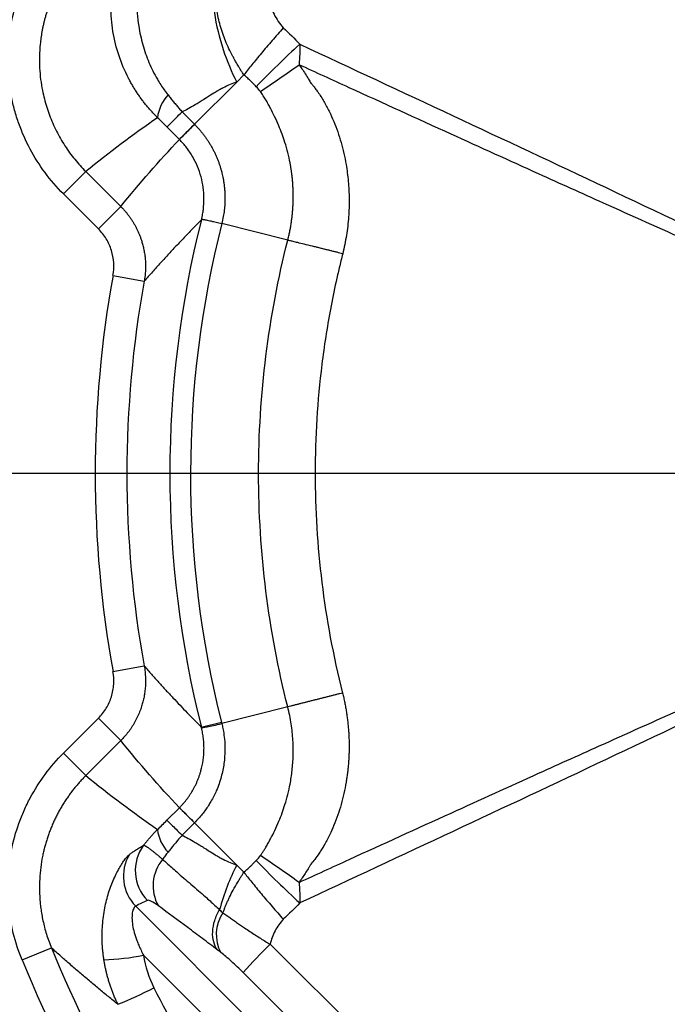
# Model space of a CAD drawing. Header units: millimetres. Extents: x 0 to 594, y 0 to 420.
# Tile 28 of 44: x 362 to 382, y 251 to 282. Entities that reach past the tile are written whole.
import ezdxf

# ---------------------------------------------------------------- set-up
doc = ezdxf.new("R2010")
doc.units = ezdxf.units.MM
doc.linetypes.add('CENTERX2', pattern=[20.32, 12.7, -2.54, 2.54, -2.54])
doc.layers.add('SLD-0', color=7, linetype='Continuous')
doc.styles.add('SLDTEXTSTYLE0', font='TXT', dxfattribs={"width": 0.75})
doc.dimstyles.new('SLDDIMSTYLE4', dxfattribs={"dimtxt": 3.5, "dimasz": 3.2, "dimexe": 0, "dimexo": 0.0625, "dimgap": 0.875, "dimtad": 1, "dimdec": 1, "dimlfac": 3, "dimrnd": 1e-09, "dimzin": 12, "dimdsep": 46, "dimtxsty": 'SLDTEXTSTYLE0', "dimsah": 1, "dimcen": 0.09, "dimadec": 0, "dimazin": 3, "dimtfac": 1, "dimtdec": 1, "dimtofl": 0, "dimtmove": 0, "dimatfit": 3, "dimfxl": 1, "dimfrac": 2, "dimtolj": 1, "dimtzin": 12, "dimarcsym": 0})

# ---------------------------------------------------------------- blocks, each defined once
blk = doc.blocks.new('_D_6')
at = {"layer": 'SLD-0', "color": 7, "transparency": 16777216}
for p, q in [((398.255, 319.301), (333.173, 319.301)), ((334.173, 215.744), (334.173, 319.301)), ((322.35, 273.341), (322.35, 274.407)), ((322.35, 274.407), (327.906, 274.407)), ((327.906, 274.407), (327.906, 273.341)), ((322.35, 261.704), (322.35, 260.637)), ((327.906, 260.637), (327.906, 261.704)), ((322.35, 260.637), (327.906, 260.637)), ((398.255, 215.744), (333.173, 215.744))]:
    blk.add_line(p, q, dxfattribs=at)
for points in [[(334.173, 319.301), (333.623, 316.101), (334.723, 316.101)], [(334.173, 215.744), (334.723, 218.944), (333.623, 218.944)]]:
    blk.add_solid(points, dxfattribs=at)
at = {"layer": 'SLD-0', "color": 7, "transparency": 16777216, "char_height": 3.5, "attachment_point": 1, "rotation": 90, "style": 'SLDTEXTSTYLE0'}
for s, insert in [('310.7', (329.662, 264.343)), ('12.23', (323.394, 261.704)), ('%%c', (329.662, 259.064))]:
    blk.add_mtext(s, dxfattribs=dict(at, insert=insert))
blk = doc.blocks.new('SW_CENTERMARKSYMBOL_1')
at = {"layer": 'SLD-0', "color": 0}
blk.add_line((-1.667, 0), (-55.777, 0), dxfattribs=at)

msp = doc.modelspace()

# ---------------------------------------------------------------- linework, layer by layer
at = {"color": 7, "linetype": 'Continuous', "lineweight": 25}
for p, q in [((368.864, 280.102), (368.637, 279.876)), ((368.637, 279.876), (367.305, 278.544)), ((366.914, 278.935), (367.305, 278.544)), ((366.829, 278.068), (366.438, 278.459)), ((363.172, 276.348), (363.877, 277.053)), ((363.877, 277.053), (364.981, 275.95)), ((364.276, 275.245), (363.172, 276.348)), ((364.276, 275.245), (364.981, 275.95)), ((370.247, 274.885), (368.167, 275.413)), ((364.736, 273.769), (365.72, 273.591)), ((364.736, 261.276), (365.72, 261.454)), ((370.247, 260.159), (368.166, 259.631)), ((363.172, 258.696), (364.276, 259.8)), ((364.276, 259.8), (364.981, 259.095)), ((367.521, 259.524), (368.153, 259.683)), ((364.981, 259.095), (363.877, 257.991)), ((363.172, 258.696), (363.877, 257.991)), ((366.438, 256.586), (366.829, 256.977)), ((367.305, 256.501), (366.914, 256.11)), ((368.637, 255.169), (367.305, 256.501)), ((368.864, 254.942), (368.637, 255.169)), ((365.452, 253.872), (371.035, 248.29)), ((361.869, 252.178), (362.793, 252.557)), ((371.562, 246.461), (365.7, 252.322)), ((372.866, 247.766), (368.839, 251.779))]:
    msp.add_line(p, q, dxfattribs=at)
for centre, radius, start, end in [((399.255, 267.522), 50.333, 91.9896, 174.0027), ((399.255, 267.522), 50.1, 91.9896, 174.0946), ((399.255, 267.522), 50, 88.0867, 174.1343), ((399.255, 267.522), 49.4, 88.3836, 174.3759), ((399.255, 267.522), 44.835, 90.8777, 176.493), ((399.255, 267.522), 44.811, 95.0746, 174.9254), ((390.961, 258.881), 30.098, 132.5048, 136.154), ((336.913, 327.448), 57.847, 304.14881, 305.61928), ((367.365, 278.622), 1.232, 136.5497, 173.8956), ((232.698, 413.135), 190.355, 314.8006, 315.00332), ((399.255, 267.522), 32.726, 165.8462, 194.1462), ((399.255, 267.522), 32.074, 165.7575, 194.1462), ((399.255, 267.522), 35.079, 169.7423, 190.2577), ((399.255, 267.522), 34.08, 169.7423, 190.2577), ((399.255, 267.522), 50.333, 177.925, 264.0027), ((399.255, 267.522), 50.1, 178.0379, 264.0946), ((399.255, 267.522), 50, 178.0867, 225), ((399.255, 267.522), 49.4, 178.3836, 225), ((399.255, 267.522), 44.835, 180.8777, 225), ((399.255, 267.522), 44.811, 185.0746, 225), ((367.365, 256.422), 1.232, 186.1044, 223.4503), ((366.778, 254.996), 1.34, 143.3943, 224.6756), ((366.403, 254.816), 1.339, 149.0281, 224.781), ((336.918, 207.603), 57.839, 54.382, 55.85266), ((367.281, 254.516), 1.283, 139.7378, 209.7276), ((390.963, 276.16), 30.097, 223.8382, 227.4876), ((369.177, 252.981), 1.186, 145.2848, 208.8068), ((399.255, 267.522), 44.333, 198.8479, 225), ((399.255, 267.522), 43.78, 199.7563, 250.2436), ((399.255, 267.522), 43.28, 199.7563, 250.2436), ((383.193, 238.925), 19.268, 134.4809, 138.1538), ((399.255, 267.522), 39.413, 202.315, 219.1385), ((364.102, 260.684), 8.513, 272.3494, 280.82), ((399.255, 267.522), 40.412, 202.315, 220.7382), ((359.43, 264.207), 14.5, 292.1276, 297.0486)]:
    msp.add_arc(centre, radius, start, end, dxfattribs=at)
for points, knots in [([(366.14, 278.753), (366.111, 278.782), (366.053, 278.841), (365.968, 278.932), (365.884, 279.026), (365.802, 279.123), (365.722, 279.222), (365.644, 279.325), (365.567, 279.431), (365.493, 279.54), (365.422, 279.652), (365.352, 279.766), (365.286, 279.883), (365.124, 280.186), (364.904, 280.708), (364.715, 281.471), (364.65, 282.257), (364.695, 282.866), (364.771, 283.292), (364.832, 283.551), (364.906, 283.803), (364.991, 284.047), (365.087, 284.284), (365.16, 284.436), (365.197, 284.512)], [0, 0, 0, 0, 0.019802, 0.039803, 0.06, 0.080391, 0.100971, 0.121738, 0.142686, 0.163813, 0.185111, 0.206577, 0.228205, 0.249989, 0.371626, 0.499721, 0.626965, 0.749349, 0.792462, 0.835099, 0.877213, 0.918759, 0.9597, 1, 1, 1, 1]), ([(367.938, 284.343), (367.878, 283.994), (367.844, 283.62), (367.84, 282.849), (367.87, 282.452), (367.993, 281.666), (368.087, 281.277), (368.326, 280.541), (368.473, 280.193), (368.637, 279.876)], [0, 0, 0, 0, 0.25, 0.25, 0.5, 0.5, 0.75, 0.75, 1, 1, 1, 1]), ([(368.67, 280.413), (368.65, 280.446), (368.611, 280.512), (368.556, 280.609), (368.507, 280.701), (368.462, 280.787), (368.394, 280.923), (368.309, 281.108), (368.213, 281.351), (368.133, 281.594), (368.045, 281.929), (367.976, 282.356), (367.958, 282.876), (367.996, 283.312), (368.061, 283.676), (368.123, 283.936), (368.193, 284.177), (368.241, 284.315), (368.267, 284.387)], [0, 0, 0, 0, 0.02856, 0.055453, 0.080621, 0.104009, 0.125568, 0.190724, 0.250736, 0.313843, 0.37561, 0.500727, 0.625046, 0.750185, 0.816833, 0.89279, 0.944271, 1, 1, 1, 1]), ([(365.736, 284.003), (365.723, 283.966), (365.696, 283.891), (365.661, 283.777), (365.628, 283.662), (365.599, 283.546), (365.571, 283.419), (365.544, 283.282), (365.521, 283.132), (365.503, 282.983), (365.482, 282.754), (365.473, 282.442), (365.491, 282.044), (365.549, 281.578), (365.665, 281.056), (365.827, 280.585), (365.991, 280.225), (366.117, 279.991), (366.239, 279.791), (366.35, 279.626), (366.431, 279.522), (366.471, 279.47)], [0, 0, 0, 0, 0.024753, 0.049653, 0.074691, 0.099856, 0.125141, 0.156204, 0.187662, 0.220192, 0.250421, 0.332312, 0.415634, 0.500338, 0.627012, 0.750257, 0.81219, 0.875101, 0.917221, 0.958865, 1, 1, 1, 1]), ([(369.876, 283.511), (369.793, 283.358), (369.73, 283.198), (369.675, 282.943), (369.664, 282.856), (369.656, 282.684), (369.659, 282.598), (369.679, 282.427), (369.697, 282.341), (369.746, 282.175), (369.777, 282.094), (369.852, 281.939), (369.896, 281.863), (369.995, 281.72), (370.049, 281.652), (370.106, 281.586)], [0, 0, 0, 0, 0.25, 0.25, 0.375, 0.375, 0.5, 0.5, 0.625, 0.625, 0.75, 0.75, 0.875, 0.875, 1, 1, 1, 1]), ([(363.172, 276.348), (362.963, 276.558), (362.77, 276.781), (362.418, 277.257), (362.261, 277.506), (361.986, 278.021), (361.868, 278.288), (361.719, 278.703), (361.674, 278.844), (361.596, 279.129), (361.562, 279.272), (361.476, 279.703), (361.441, 279.992), (361.419, 280.431), (361.417, 280.577), (361.424, 280.872), (361.433, 281.02), (361.475, 281.459), (361.525, 281.747), (361.666, 282.314), (361.756, 282.593), (361.869, 282.867)], [0, 0, 0, 0, 0.125, 0.125, 0.25, 0.25, 0.375, 0.375, 0.4375, 0.4375, 0.5, 0.5, 0.625, 0.625, 0.6875, 0.6875, 0.75, 0.75, 0.875, 0.875, 1, 1, 1, 1]), ([(362.793, 282.487), (362.778, 282.448), (362.746, 282.37), (362.703, 282.253), (362.664, 282.137), (362.628, 282.022), (362.595, 281.909), (362.566, 281.797), (362.54, 281.687), (362.517, 281.579), (362.496, 281.472), (362.479, 281.369), (362.464, 281.267), (362.451, 281.168), (362.43, 280.976), (362.413, 280.692), (362.419, 280.32), (362.451, 279.96), (362.504, 279.636), (362.57, 279.345), (362.644, 279.084), (362.733, 278.827), (362.835, 278.575), (362.95, 278.331), (363.078, 278.094), (363.217, 277.865), (363.368, 277.646), (363.528, 277.438), (363.697, 277.239), (363.817, 277.115), (363.877, 277.053)], [0, 0, 0, 0, 0.021591, 0.042833, 0.063711, 0.084208, 0.104312, 0.12401, 0.143288, 0.162135, 0.18054, 0.198492, 0.215983, 0.233003, 0.249544, 0.314537, 0.377953, 0.439581, 0.499241, 0.545463, 0.591742, 0.638011, 0.684204, 0.730253, 0.776092, 0.821658, 0.866889, 0.911726, 0.956114, 1, 1, 1, 1]), ([(370.106, 281.586), (369.988, 281.453), (369.869, 281.318), (369.636, 281.048), (369.522, 280.914), (369.306, 280.656), (369.205, 280.532), (369.019, 280.303), (368.936, 280.197), (368.864, 280.103)], [0, 0, 0, 0, 0.25, 0.25, 0.5, 0.5, 0.75, 0.75, 1, 1, 1, 1]), ([(370.625, 281.07), (370.625, 281.034), (370.626, 280.962), (370.625, 280.853), (370.622, 280.745), (370.617, 280.637), (370.611, 280.53), (370.605, 280.459), (370.603, 280.423)], [0, 0, 0, 0, 0.167453, 0.334579, 0.50139, 0.667894, 0.834097, 1, 1, 1, 1]), ([(370.625, 281.07), (372.236, 280.319), (373.847, 279.567), (377.066, 278.06), (378.675, 277.304), (381.889, 275.785), (383.495, 275.022), (385.895, 273.861), (386.694, 273.472), (387.888, 272.88), (388.286, 272.681), (389.079, 272.279), (389.474, 272.075), (389.869, 271.872)], [0, 0, 0, 0, 0.25, 0.25, 0.5, 0.5, 0.75, 0.75, 0.875, 0.875, 0.9375, 0.9375, 1, 1, 1, 1]), ([(368.864, 280.102), (368.849, 280.125), (368.816, 280.176), (368.764, 280.258), (368.713, 280.34), (368.682, 280.392), (368.67, 280.413)], [0, 0, 0, 0, 0.217184, 0.500931, 0.806411, 1, 1, 1, 1]), ([(370.603, 280.423), (370.632, 280.381), (370.698, 280.287), (370.797, 280.136), (370.891, 279.984), (370.951, 279.887), (370.976, 279.846)], [0, 0, 0, 0, 0.223898, 0.500018, 0.792215, 1, 1, 1, 1]), ([(389.855, 271.845), (389.753, 271.886), (389.549, 271.967), (389.14, 272.129), (388.653, 272.327), (388.046, 272.584), (387.289, 272.909), (386.262, 273.357), (384.758, 274.019), (382.702, 274.933), (380.419, 275.957), (377.915, 277.088), (375.244, 278.301), (372.727, 279.45), (371.129, 280.182), (370.603, 280.423)], [0, 0, 0, 0, 0.015632, 0.031264, 0.062521, 0.090565, 0.125019, 0.179811, 0.25001, 0.358972, 0.500001, 0.606166, 0.75, 0.917539, 1, 1, 1, 1]), ([(369.254, 279.731), (369.223, 279.763), (369.17, 279.817), (369.106, 279.88), (369.039, 279.944), (368.962, 280.015), (368.895, 280.075), (368.864, 280.102)], [0, 0, 0, 0, 0.2504837, 0.4173103, 0.5004236, 0.7669646, 1, 1, 1, 1]), ([(368.637, 279.876), (368.503, 279.833), (368.323, 279.756), (368.117, 279.644), (368.064, 279.614), (368.05, 279.606), (368.046, 279.604), (368.044, 279.603), (368.045, 279.603), (368.044, 279.603), (368.043, 279.602), (368.036, 279.598), (368, 279.576), (367.886, 279.507), (367.689, 279.383), (367.543, 279.292), (367.503, 279.267), (367.492, 279.26), (367.486, 279.256), (367.485, 279.255), (367.482, 279.254), (367.47, 279.246), (367.417, 279.213), (367.205, 279.083), (367.033, 278.99), (366.914, 278.935)], [0, 0, 0, 0, 0.25, 0.3125, 0.328125, 0.332031, 0.333984, 0.333984, 0.334961, 0.334961, 0.335937, 0.34375, 0.375, 0.5, 0.625, 0.65625, 0.664062, 0.667969, 0.667969, 0.669922, 0.669922, 0.671875, 0.6875, 0.75, 1, 1, 1, 1]), ([(370.976, 279.846), (370.997, 279.82), (371.045, 279.764), (371.118, 279.67), (371.202, 279.553), (371.293, 279.417), (371.415, 279.215), (371.554, 278.955), (371.747, 278.529), (371.94, 277.97), (372.064, 277.423), (372.126, 277.01), (372.155, 276.742), (372.174, 276.468), (372.182, 276.189), (372.179, 275.906), (372.164, 275.619), (372.137, 275.33), (372.097, 275.04), (372.045, 274.749), (372.001, 274.557), (371.978, 274.46)], [0, 0, 0, 0, 0.017931, 0.03892, 0.063007, 0.094159, 0.125381, 0.187805, 0.250004, 0.37327, 0.499848, 0.546458, 0.594043, 0.642531, 0.691842, 0.741882, 0.792553, 0.843779, 0.895486, 0.947591, 1, 1, 1, 1]), ([(366.471, 279.47), (366.5, 279.432), (366.559, 279.359), (366.647, 279.25), (366.736, 279.143), (366.825, 279.038), (366.885, 278.969), (366.914, 278.935)], [0, 0, 0, 0, 0.20436, 0.406541, 0.606536, 0.804351, 1, 1, 1, 1]), ([(370.247, 274.885), (370.258, 274.931), (370.28, 275.02), (370.309, 275.155), (370.334, 275.288), (370.356, 275.42), (370.374, 275.551), (370.389, 275.679), (370.401, 275.807), (370.41, 275.933), (370.416, 276.057), (370.419, 276.181), (370.42, 276.302), (370.418, 276.422), (370.413, 276.541), (370.406, 276.658), (370.397, 276.774), (370.385, 276.888), (370.371, 277), (370.356, 277.109), (370.339, 277.217), (370.286, 277.507), (370.177, 277.94), (369.999, 278.426), (369.84, 278.782), (369.725, 279.01), (369.631, 279.184), (369.554, 279.317), (369.472, 279.447), (369.414, 279.532), (369.385, 279.574)], [0, 0, 0, 0, 0.028476, 0.056498, 0.084087, 0.111262, 0.138044, 0.164449, 0.190493, 0.21619, 0.241556, 0.266601, 0.291339, 0.315793, 0.339966, 0.363853, 0.387493, 0.410829, 0.43378, 0.456324, 0.478476, 0.500247, 0.636585, 0.750369, 0.815827, 0.874785, 0.905942, 0.937165, 0.96872, 1, 1, 1, 1]), ([(366.438, 278.459), (366.453, 278.473), (366.501, 278.522), (366.664, 278.685), (366.779, 278.799), (366.914, 278.935)], [0, 0, 0, 0, 0.5, 0.5, 1, 1, 1, 1]), ([(366.829, 278.068), (366.844, 278.083), (366.893, 278.132), (367.055, 278.293), (367.167, 278.406), (367.305, 278.544)], [0, 0, 0, 0, 0.5, 0.5, 1, 1, 1, 1]), ([(367.308, 278.542), (367.332, 278.516), (367.382, 278.466), (367.452, 278.388), (367.521, 278.307), (367.586, 278.225), (367.649, 278.14), (367.709, 278.054), (367.766, 277.965), (367.821, 277.875), (367.873, 277.782), (367.922, 277.688), (367.968, 277.591), (368.011, 277.494), (368.05, 277.395), (368.086, 277.295), (368.119, 277.194), (368.145, 277.107), (368.165, 277.029), (368.183, 276.956), (368.202, 276.868), (368.221, 276.765), (368.239, 276.646), (368.254, 276.512), (368.264, 276.363), (368.267, 276.2), (368.262, 276.023), (368.245, 275.831), (368.215, 275.626), (368.182, 275.486), (368.166, 275.414)], [0, 0, 0, 0, 0.031234, 0.062356, 0.093398, 0.124396, 0.155386, 0.186399, 0.217459, 0.248588, 0.279839, 0.31127, 0.342805, 0.374272, 0.405632, 0.436941, 0.468231, 0.49953, 0.517377, 0.539536, 0.566035, 0.596922, 0.632274, 0.672119, 0.716103, 0.764182, 0.816426, 0.872986, 0.934073, 1, 1, 1, 1]), ([(367.521, 275.52), (367.525, 275.535), (367.533, 275.566), (367.547, 275.63), (367.567, 275.728), (367.596, 275.923), (367.613, 276.205), (367.588, 276.55), (367.519, 276.891), (367.408, 277.216), (367.28, 277.475), (367.158, 277.67), (367.058, 277.81), (366.949, 277.943), (366.87, 278.025), (366.831, 278.066)], [0, 0, 0, 0, 0.016339, 0.03591, 0.071663, 0.125146, 0.250029, 0.379012, 0.500364, 0.627559, 0.751136, 0.813825, 0.876281, 0.938379, 1, 1, 1, 1]), ([(364.981, 275.95), (365.003, 275.927), (365.047, 275.882), (365.111, 275.811), (365.173, 275.737), (365.232, 275.661), (365.289, 275.581), (365.344, 275.499), (365.396, 275.414), (365.445, 275.327), (365.491, 275.238), (365.533, 275.146), (365.573, 275.053), (365.609, 274.957), (365.645, 274.849), (365.68, 274.726), (365.712, 274.585), (365.738, 274.435), (365.755, 274.278), (365.763, 274.113), (365.761, 273.943), (365.748, 273.768), (365.729, 273.65), (365.72, 273.591)], [0, 0, 0, 0, 0.036725, 0.073821, 0.111271, 0.149055, 0.187152, 0.225539, 0.264193, 0.303089, 0.342203, 0.381507, 0.420975, 0.460578, 0.500289, 0.553828, 0.610188, 0.669267, 0.730937, 0.795042, 0.8614, 0.929799, 1, 1, 1, 1]), ([(367.521, 275.52), (367.436, 275.435), (367.265, 275.264), (367.01, 275.001), (366.753, 274.732), (366.496, 274.457), (366.237, 274.175), (365.978, 273.886), (365.806, 273.69), (365.72, 273.591)], [0, 0, 0, 0, 0.137024, 0.275992, 0.416904, 0.559761, 0.704563, 0.851309, 1, 1, 1, 1]), ([(367.522, 275.525), (367.523, 275.526), (367.523, 275.529), (367.525, 275.531), (367.526, 275.534), (367.527, 275.537), (367.529, 275.539), (367.531, 275.541), (367.533, 275.542), (367.536, 275.544), (367.54, 275.545), (367.544, 275.545), (367.549, 275.546), (367.556, 275.546), (367.566, 275.545), (367.579, 275.543), (367.603, 275.54), (367.643, 275.532), (367.708, 275.518), (367.795, 275.499), (367.892, 275.477), (368.013, 275.448), (368.107, 275.427), (368.166, 275.414)], [0, 0, 0, 0, 0.003738, 0.009111, 0.016241, 0.025182, 0.035963, 0.048605, 0.063123, 0.07953, 0.097839, 0.118062, 0.140208, 0.164289, 0.200464, 0.241283, 0.28677, 0.385193, 0.500766, 0.618649, 0.750583, 0.841919, 1, 1, 1, 1]), ([(364.736, 273.769), (364.761, 273.902), (364.768, 274.035), (364.752, 274.302), (364.727, 274.436), (364.668, 274.627), (364.644, 274.689), (364.589, 274.811), (364.558, 274.871), (364.454, 275.044), (364.371, 275.149), (364.276, 275.245)], [0, 0, 0, 0, 0.25, 0.25, 0.5, 0.5, 0.625, 0.625, 0.75, 0.75, 1, 1, 1, 1]), ([(370.247, 260.159), (369.637, 262.563), (369.327, 265.042), (369.327, 270.002), (369.637, 272.482), (370.247, 274.885)], [0, 0, 0, 0, 0.5, 0.5, 1, 1, 1, 1]), ([(371.978, 274.46), (371.949, 274.467), (371.89, 274.482), (371.798, 274.505), (371.7, 274.529), (371.598, 274.554), (371.491, 274.581), (371.379, 274.608), (371.264, 274.637), (371.146, 274.666), (370.975, 274.708), (370.775, 274.757), (370.572, 274.806), (370.424, 274.843), (370.321, 274.867), (370.268, 274.88), (370.247, 274.885)], [0, 0, 0, 0, 0.043718, 0.090387, 0.140027, 0.192651, 0.24826, 0.306842, 0.36837, 0.4328, 0.50007, 0.653596, 0.780168, 0.879781, 0.952872, 1, 1, 1, 1]), ([(371.978, 274.46), (371.941, 274.313), (371.905, 274.166), (371.835, 273.872), (371.734, 273.432), (371.527, 272.412), (371.393, 271.545), (371.18, 269.817), (371.11, 268.673), (371.109, 266.385), (371.179, 265.241), (371.462, 262.937), (371.675, 261.777), (371.975, 260.598)], [0, 0, 0, 0, 0.03125, 0.03125, 0.0625, 0.125, 0.25, 0.25, 0.5, 0.5, 0.75, 0.75, 1, 1, 1, 1]), ([(370.603, 254.621), (371.13, 254.863), (372.727, 255.594), (375.244, 256.743), (377.915, 257.956), (380.419, 259.088), (382.702, 260.112), (384.758, 261.025), (386.262, 261.688), (387.289, 262.135), (388.046, 262.461), (388.653, 262.717), (389.14, 262.916), (389.549, 263.078), (389.753, 263.159), (389.855, 263.2)], [0, 0, 0, 0, 0.08246, 0.25, 0.393833, 0.499999, 0.641027, 0.74999, 0.820188, 0.874981, 0.909434, 0.937479, 0.968736, 0.984368, 1, 1, 1, 1]), ([(389.869, 263.172), (389.474, 262.969), (389.079, 262.766), (388.286, 262.363), (387.888, 262.165), (386.694, 261.572), (385.895, 261.183), (383.495, 260.023), (381.889, 259.26), (378.675, 257.741), (377.066, 256.985), (373.847, 255.477), (372.236, 254.725), (370.625, 253.974)], [0, 0, 0, 0, 0.0625, 0.0625, 0.125, 0.125, 0.25, 0.25, 0.5, 0.5, 0.75, 0.75, 1, 1, 1, 1]), ([(365.72, 261.454), (365.725, 261.422), (365.736, 261.358), (365.748, 261.264), (365.756, 261.17), (365.761, 261.077), (365.763, 260.986), (365.761, 260.896), (365.757, 260.808), (365.75, 260.722), (365.74, 260.638), (365.729, 260.556), (365.715, 260.477), (365.698, 260.4), (365.681, 260.325), (365.661, 260.253), (365.629, 260.146), (365.579, 260.004), (365.504, 259.832), (365.418, 259.667), (365.322, 259.509), (365.217, 259.361), (365.104, 259.222), (365.022, 259.137), (364.981, 259.095)], [0, 0, 0, 0, 0.037695, 0.07491, 0.111606, 0.147747, 0.183298, 0.218226, 0.252501, 0.286094, 0.318981, 0.351137, 0.382542, 0.413176, 0.443023, 0.472067, 0.500296, 0.573868, 0.646989, 0.719481, 0.791177, 0.861922, 0.931573, 1, 1, 1, 1]), ([(365.72, 261.454), (365.795, 261.367), (365.946, 261.195), (366.173, 260.941), (366.399, 260.692), (366.625, 260.449), (366.85, 260.21), (367.074, 259.977), (367.297, 259.748), (367.447, 259.599), (367.521, 259.524)], [0, 0, 0, 0, 0.130212, 0.258934, 0.386167, 0.511912, 0.636167, 0.758933, 0.880211, 1, 1, 1, 1]), ([(364.276, 259.8), (364.371, 259.896), (364.453, 260.001), (364.557, 260.172), (364.589, 260.232), (364.644, 260.355), (364.668, 260.417), (364.707, 260.544), (364.723, 260.609), (364.748, 260.741), (364.756, 260.808), (364.768, 261.009), (364.761, 261.143), (364.736, 261.276)], [0, 0, 0, 0, 0.25, 0.25, 0.375, 0.375, 0.5, 0.5, 0.625, 0.625, 0.75, 0.75, 1, 1, 1, 1]), ([(371.975, 260.598), (371.944, 260.59), (371.881, 260.574), (371.786, 260.55), (371.688, 260.526), (371.588, 260.5), (371.485, 260.474), (371.381, 260.448), (371.275, 260.421), (371.168, 260.394), (371.061, 260.367), (370.953, 260.34), (370.846, 260.313), (370.74, 260.286), (370.635, 260.259), (370.533, 260.233), (370.434, 260.207), (370.337, 260.183), (370.277, 260.167), (370.247, 260.159)], [0, 0, 0, 0, 0.046715, 0.095099, 0.145146, 0.196845, 0.250177, 0.305117, 0.361634, 0.419684, 0.479219, 0.54018, 0.602499, 0.666099, 0.730894, 0.796789, 0.86368, 0.931457, 1, 1, 1, 1]), ([(371.975, 260.598), (371.987, 260.548), (372.011, 260.447), (372.043, 260.296), (372.072, 260.145), (372.097, 259.993), (372.119, 259.841), (372.138, 259.689), (372.153, 259.537), (372.165, 259.386), (372.174, 259.235), (372.179, 259.085), (372.181, 258.936), (372.18, 258.787), (372.176, 258.639), (372.168, 258.493), (372.158, 258.348), (372.144, 258.204), (372.128, 258.062), (372.109, 257.922), (372.057, 257.593), (371.944, 257.086), (371.753, 256.532), (371.561, 256.103), (371.427, 255.851), (371.313, 255.662), (371.219, 255.515), (371.108, 255.359), (371.017, 255.249), (370.976, 255.199)], [0, 0, 0, 0, 0.02725, 0.054464, 0.081625, 0.108721, 0.135739, 0.162667, 0.189494, 0.216209, 0.242804, 0.269268, 0.295588, 0.32175, 0.347741, 0.373547, 0.399156, 0.424556, 0.449737, 0.474689, 0.499402, 0.625625, 0.748475, 0.807881, 0.873821, 0.89913, 0.924293, 0.965947, 1, 1, 1, 1]), ([(369.385, 255.47), (369.404, 255.498), (369.443, 255.554), (369.499, 255.641), (369.563, 255.743), (369.631, 255.861), (369.726, 256.037), (369.842, 256.267), (370.001, 256.624), (370.178, 257.11), (370.296, 257.576), (370.357, 257.938), (370.386, 258.158), (370.407, 258.386), (370.419, 258.622), (370.421, 258.864), (370.411, 259.112), (370.391, 259.366), (370.357, 259.626), (370.311, 259.892), (370.268, 260.069), (370.247, 260.159)], [0, 0, 0, 0, 0.020809, 0.04177, 0.062888, 0.094242, 0.125587, 0.185206, 0.251181, 0.364784, 0.500379, 0.543946, 0.589078, 0.635846, 0.68393, 0.733123, 0.783574, 0.835376, 0.888615, 0.943436, 1, 1, 1, 1]), ([(366.831, 256.978), (366.852, 257), (366.896, 257.045), (366.958, 257.115), (367.019, 257.187), (367.078, 257.263), (367.134, 257.341), (367.188, 257.422), (367.239, 257.506), (367.288, 257.592), (367.333, 257.68), (367.375, 257.77), (367.414, 257.862), (367.45, 257.957), (367.482, 258.052), (367.533, 258.223), (367.586, 258.48), (367.608, 258.763), (367.604, 258.993), (367.589, 259.163), (367.565, 259.333), (367.54, 259.444), (367.527, 259.499)], [0, 0, 0, 0, 0.033895, 0.068144, 0.102731, 0.13764, 0.172856, 0.208359, 0.244131, 0.280151, 0.316399, 0.352851, 0.389487, 0.426282, 0.463211, 0.500252, 0.621638, 0.750475, 0.810968, 0.87483, 0.937839, 1, 1, 1, 1]), ([(368.166, 259.631), (368.172, 259.606), (368.191, 259.527), (368.223, 259.364), (368.258, 259.109), (368.272, 258.768), (368.243, 258.37), (368.155, 257.938), (368.013, 257.535), (367.863, 257.237), (367.743, 257.041), (367.653, 256.908), (367.551, 256.773), (367.436, 256.636), (367.351, 256.548), (367.307, 256.503)], [0, 0, 0, 0, 0.022588, 0.071895, 0.147568, 0.249721, 0.373788, 0.49995, 0.638444, 0.750148, 0.794807, 0.841992, 0.891812, 0.944416, 1, 1, 1, 1]), ([(367.527, 259.5), (367.538, 259.498), (367.599, 259.509), (367.818, 259.554), (367.976, 259.588), (368.166, 259.631)], [0, 0, 0, 0, 0.5, 0.5, 1, 1, 1, 1]), ([(361.869, 252.178), (361.756, 252.452), (361.665, 252.732), (361.558, 253.163), (361.528, 253.308), (361.479, 253.597), (361.46, 253.742), (361.418, 254.179), (361.411, 254.471), (361.434, 254.91), (361.446, 255.058), (361.483, 255.351), (361.507, 255.496), (361.593, 255.927), (361.671, 256.208), (361.819, 256.621), (361.874, 256.757), (361.993, 257.027), (362.059, 257.16), (362.267, 257.549), (362.423, 257.796), (362.771, 258.265), (362.963, 258.487), (363.172, 258.696)], [0, 0, 0, 0, 0.125, 0.125, 0.1875, 0.1875, 0.25, 0.25, 0.375, 0.375, 0.4375, 0.4375, 0.5, 0.5, 0.625, 0.625, 0.6875, 0.6875, 0.75, 0.75, 0.875, 0.875, 1, 1, 1, 1]), ([(363.877, 257.991), (363.846, 257.959), (363.783, 257.895), (363.691, 257.796), (363.602, 257.693), (363.515, 257.588), (363.43, 257.48), (363.349, 257.369), (363.269, 257.255), (363.193, 257.138), (363.12, 257.019), (363.05, 256.898), (362.983, 256.774), (362.92, 256.649), (362.86, 256.521), (362.803, 256.391), (362.75, 256.259), (362.701, 256.126), (362.656, 255.992), (362.614, 255.856), (362.577, 255.719), (362.543, 255.582), (362.499, 255.375), (362.453, 255.094), (362.42, 254.733), (362.413, 254.36), (362.431, 254.048), (362.46, 253.797), (362.489, 253.606), (362.528, 253.407), (362.577, 253.201), (362.637, 252.99), (362.708, 252.774), (362.765, 252.63), (362.793, 252.557)], [0, 0, 0, 0, 0.02286, 0.045863, 0.069001, 0.092268, 0.115656, 0.139157, 0.162762, 0.186465, 0.210255, 0.234124, 0.258064, 0.282065, 0.306117, 0.330212, 0.354341, 0.378492, 0.402658, 0.426828, 0.450992, 0.475142, 0.499267, 0.558962, 0.620623, 0.684069, 0.749089, 0.780347, 0.813246, 0.847728, 0.883726, 0.921162, 0.959951, 1, 1, 1, 1]), ([(366.829, 256.977), (366.831, 256.975), (366.835, 256.971), (366.843, 256.963), (366.855, 256.952), (366.868, 256.938), (366.884, 256.922), (366.902, 256.904), (366.922, 256.884), (366.944, 256.862), (366.969, 256.837), (366.995, 256.811), (367.024, 256.783), (367.054, 256.752), (367.085, 256.721), (367.119, 256.687), (367.154, 256.653), (367.19, 256.616), (367.227, 256.579), (367.265, 256.541), (367.292, 256.514), (367.305, 256.501)], [0, 0, 0, 0, 0.055125, 0.110178, 0.16512, 0.219911, 0.274514, 0.32889, 0.383003, 0.436815, 0.490293, 0.543402, 0.596111, 0.648388, 0.700205, 0.751534, 0.802348, 0.852623, 0.902337, 0.951469, 1, 1, 1, 1]), ([(366.831, 256.978), (366.845, 256.964), (366.895, 256.915), (367.057, 256.753), (367.169, 256.641), (367.307, 256.503)], [0, 0, 0, 0, 0.5, 0.5, 1, 1, 1, 1]), ([(366.438, 256.586), (366.453, 256.571), (366.502, 256.522), (366.664, 256.36), (366.776, 256.248), (366.914, 256.11)], [0, 0, 0, 0, 0.5, 0.5, 1, 1, 1, 1]), ([(365.702, 255.795), (365.725, 255.825), (365.771, 255.883), (365.841, 255.969), (365.914, 256.053), (365.988, 256.134), (366.063, 256.214), (366.114, 256.266), (366.14, 256.291)], [0, 0, 0, 0, 0.16864, 0.336533, 0.503647, 0.669949, 0.83541, 1, 1, 1, 1]), ([(366.914, 256.11), (366.885, 256.076), (366.825, 256.007), (366.736, 255.902), (366.647, 255.795), (366.559, 255.686), (366.5, 255.612), (366.471, 255.575)], [0, 0, 0, 0, 0.195649, 0.393464, 0.593459, 0.79564, 1, 1, 1, 1]), ([(366.914, 256.11), (367.033, 256.054), (367.204, 255.961), (367.417, 255.832), (367.47, 255.798), (367.482, 255.791), (367.485, 255.789), (367.486, 255.788), (367.492, 255.785), (367.503, 255.778), (367.543, 255.753), (367.689, 255.661), (367.886, 255.538), (368, 255.468), (368.036, 255.447), (368.043, 255.443), (368.044, 255.442), (368.045, 255.442), (368.044, 255.442), (368.046, 255.441), (368.05, 255.439), (368.064, 255.431), (368.117, 255.401), (368.323, 255.289), (368.503, 255.212), (368.637, 255.169)], [0, 0, 0, 0, 0.25, 0.3125, 0.328125, 0.330078, 0.330078, 0.332031, 0.332031, 0.335937, 0.34375, 0.375, 0.5, 0.625, 0.65625, 0.664062, 0.665039, 0.665039, 0.666016, 0.666016, 0.667969, 0.671875, 0.6875, 0.75, 1, 1, 1, 1]), ([(365.254, 255.505), (365.283, 255.525), (365.346, 255.57), (365.449, 255.639), (365.569, 255.716), (365.656, 255.768), (365.702, 255.795)], [0, 0, 0, 0, 0.200263, 0.433719, 0.700318, 1, 1, 1, 1]), ([(365.702, 255.795), (365.705, 255.795), (365.711, 255.794), (365.724, 255.79), (365.739, 255.784), (365.755, 255.776), (365.774, 255.765), (365.795, 255.752), (365.817, 255.737), (365.841, 255.721), (365.867, 255.703), (365.894, 255.683), (365.922, 255.662), (365.951, 255.64), (365.98, 255.617), (366.011, 255.592), (366.042, 255.567), (366.074, 255.541), (366.106, 255.514), (366.139, 255.487), (366.171, 255.459), (366.204, 255.431), (366.237, 255.403), (366.269, 255.374), (366.291, 255.355), (366.302, 255.346)], [0, 0, 0, 0, 0.052319, 0.104038, 0.155115, 0.205508, 0.255183, 0.304104, 0.352241, 0.399563, 0.446046, 0.491665, 0.536401, 0.580234, 0.623151, 0.665136, 0.70618, 0.746274, 0.785411, 0.823586, 0.860798, 0.897044, 0.932324, 0.966642, 1, 1, 1, 1]), ([(364.451, 252.178), (364.446, 252.216), (364.434, 252.291), (364.421, 252.402), (364.41, 252.511), (364.402, 252.618), (364.393, 252.781), (364.391, 252.998), (364.407, 253.366), (364.466, 253.807), (364.594, 254.307), (364.735, 254.677), (364.86, 254.938), (364.957, 255.112), (365.049, 255.259), (365.12, 255.358), (365.17, 255.42), (365.203, 255.458), (365.232, 255.487), (365.247, 255.499), (365.254, 255.505)], [0, 0, 0, 0, 0.0261683, 0.0517629, 0.0767751, 0.1011978, 0.1250246, 0.1890759, 0.2501635, 0.3798841, 0.5000392, 0.624582, 0.6879892, 0.7492967, 0.812854, 0.8744273, 0.9064112, 0.9378724, 0.9690036, 1, 1, 1, 1]), ([(366.471, 255.575), (366.442, 255.538), (366.383, 255.463), (366.329, 255.385), (366.302, 255.346)], [0, 0, 0, 0, 0.498627, 1, 1, 1, 1]), ([(366.302, 255.346), (366.345, 255.306), (366.437, 255.223), (366.585, 255.092), (366.763, 254.935), (366.967, 254.758), (367.196, 254.562), (367.421, 254.368), (367.623, 254.192), (367.794, 254.038), (367.946, 253.9), (368.046, 253.806), (368.095, 253.76)], [0, 0, 0, 0, 0.073418, 0.156783, 0.24999, 0.374983, 0.499978, 0.634411, 0.749917, 0.836152, 0.919474, 1, 1, 1, 1]), ([(368.637, 255.169), (368.528, 254.957), (368.426, 254.732), (368.244, 254.26), (368.163, 254.013), (368.095, 253.76)], [0, 0, 0, 0, 0.5, 0.5, 1, 1, 1, 1]), ([(368.864, 254.942), (368.895, 254.97), (368.962, 255.029), (369.05, 255.111), (369.149, 255.206), (369.212, 255.27), (369.254, 255.314)], [0, 0, 0, 0, 0.233224, 0.499588, 0.66225, 1, 1, 1, 1]), ([(370.976, 255.199), (370.972, 255.193), (370.969, 255.187), (370.961, 255.175), (370.95, 255.156), (370.923, 255.114), (370.901, 255.077), (370.856, 255.004), (370.826, 254.955), (370.733, 254.81), (370.669, 254.715), (370.603, 254.621)], [0, 0, 0, 0, 0.03125, 0.03125, 0.0625, 0.125, 0.25, 0.25, 0.5, 0.5, 1, 1, 1, 1]), ([(368.67, 254.632), (368.682, 254.653), (368.713, 254.705), (368.764, 254.786), (368.816, 254.869), (368.85, 254.92), (368.864, 254.942)], [0, 0, 0, 0, 0.194827, 0.499078, 0.783186, 1, 1, 1, 1]), ([(368.864, 254.942), (368.936, 254.848), (369.019, 254.742), (369.205, 254.513), (369.306, 254.389), (369.522, 254.131), (369.637, 253.997), (369.87, 253.727), (369.989, 253.592), (370.106, 253.459)], [0, 0, 0, 0, 0.25, 0.25, 0.5, 0.5, 0.75, 0.75, 1, 1, 1, 1]), ([(368.203, 253.656), (368.214, 253.688), (368.237, 253.753), (368.276, 253.851), (368.318, 253.951), (368.363, 254.054), (368.43, 254.197), (368.53, 254.392), (368.621, 254.547), (368.67, 254.632)], [0, 0, 0, 0, 0.0937242, 0.1907147, 0.2908583, 0.3940322, 0.5001064, 0.7273149, 1, 1, 1, 1]), ([(370.603, 254.621), (370.605, 254.591), (370.61, 254.53), (370.616, 254.438), (370.62, 254.346), (370.624, 254.253), (370.625, 254.161), (370.626, 254.067), (370.625, 254.005), (370.625, 253.974)], [0, 0, 0, 0, 0.142185, 0.28459, 0.427216, 0.570064, 0.71314, 0.856449, 1, 1, 1, 1]), ([(365.452, 253.872), (365.449, 253.872), (365.443, 253.87), (365.433, 253.863), (365.423, 253.854), (365.413, 253.842), (365.397, 253.819), (365.376, 253.776), (365.353, 253.703), (365.338, 253.611), (365.331, 253.47), (365.349, 253.276), (365.404, 253.033), (365.474, 252.822), (365.55, 252.636), (365.62, 252.48), (365.673, 252.376), (365.7, 252.322)], [0, 0, 0, 0, 0.026353, 0.051945, 0.076809, 0.100978, 0.124489, 0.188434, 0.249552, 0.311668, 0.37513, 0.499995, 0.617113, 0.749926, 0.8286, 0.911903, 1, 1, 1, 1]), ([(366.167, 253.88), (366.078, 253.946), (366.004, 253.994), (365.887, 254.054), (365.847, 254.064), (365.825, 254.054)], [0, 0, 0, 0, 0.5, 0.5, 1, 1, 1, 1]), ([(368.03, 252.493), (367.869, 252.616), (367.711, 252.735), (367.4, 252.967), (367.245, 253.081), (366.784, 253.423), (366.477, 253.65), (366.167, 253.88)], [0, 0, 0, 0, 0.25, 0.25, 0.5, 0.5, 1, 1, 1, 1]), ([(368.03, 252.493), (367.978, 252.562), (367.937, 252.646), (367.884, 252.84), (367.873, 252.95), (367.885, 253.181), (367.908, 253.302), (367.983, 253.539), (368.035, 253.654), (368.096, 253.761)], [0, 0, 0, 0, 0.25, 0.25, 0.5, 0.5, 0.75, 0.75, 1, 1, 1, 1]), ([(368.203, 253.656), (368.222, 253.643), (368.262, 253.617), (368.322, 253.575), (368.384, 253.534), (368.445, 253.491), (368.508, 253.449), (368.57, 253.405), (368.633, 253.362), (368.696, 253.319), (368.758, 253.276), (368.821, 253.233), (368.918, 253.167), (369.051, 253.077), (369.218, 252.966), (369.381, 252.861), (369.538, 252.763), (369.642, 252.702), (369.692, 252.672)], [0, 0, 0, 0, 0.0491218, 0.0975062, 0.1451501, 0.1920496, 0.2382002, 0.2835973, 0.3282361, 0.3721097, 0.4152135, 0.4575435, 0.4990962, 0.610042, 0.7156581, 0.8158779, 0.9106603, 1, 1, 1, 1]), ([(370.106, 253.459), (370.007, 253.346), (369.918, 253.224), (369.812, 253.027), (369.781, 252.958), (369.729, 252.817), (369.708, 252.745), (369.692, 252.672)], [0, 0, 0, 0, 0.5, 0.5, 0.75, 0.75, 1, 1, 1, 1]), ([(369.692, 252.672), (370.002, 252.364), (370.619, 251.75), (371.541, 250.831), (372.46, 249.915), (373.685, 248.692), (375.218, 247.163), (377.056, 245.324), (378.895, 243.486), (380.729, 241.647), (382.567, 239.805), (383.79, 238.577), (384.405, 237.96)], [0, 0, 0, 0, 0.062986, 0.125535, 0.187815, 0.250003, 0.375162, 0.500002, 0.62484, 0.75, 0.874465, 1, 1, 1, 1]), ([(364.892, 250.775), (364.792, 250.856), (364.591, 251.017), (364.291, 251.264), (363.991, 251.514), (363.691, 251.769), (363.391, 252.027), (363.091, 252.29), (362.893, 252.468), (362.793, 252.557)], [0, 0, 0, 0, 0.139236, 0.279679, 0.421328, 0.564185, 0.70825, 0.853521, 1, 1, 1, 1]), ([(368.839, 251.779), (368.778, 251.84), (368.716, 251.9), (368.594, 252.017), (368.533, 252.073), (368.413, 252.182), (368.354, 252.233), (368.242, 252.327), (368.189, 252.37), (368.138, 252.409)], [0, 0, 0, 0, 0.25, 0.25, 0.5, 0.5, 0.75, 0.75, 1, 1, 1, 1]), ([(364.892, 250.775), (364.874, 250.813), (364.838, 250.888), (364.788, 251.002), (364.741, 251.117), (364.696, 251.233), (364.655, 251.35), (364.617, 251.467), (364.582, 251.585), (364.549, 251.703), (364.52, 251.822), (364.494, 251.941), (364.471, 252.059), (364.458, 252.139), (364.451, 252.178)], [0, 0, 0, 0, 0.084571, 0.169033, 0.253352, 0.337491, 0.421415, 0.50509, 0.588481, 0.671553, 0.754274, 0.83661, 0.918529, 1, 1, 1, 1]), ([(366.024, 251.293), (366.554, 250.283), (367.615, 248.258), (368.999, 246.149), (369.864, 245.083), (370.007, 244.906)], [0, 0, 0, 0, 0.454012, 0.909528, 1, 1, 1, 1])]:
    msp.add_open_spline(points, degree=3, knots=knots, dxfattribs=at)
for points in [[(370.106, 281.586), (370.286, 281.421), (370.46, 281.25), (370.625, 281.07)], [(369.385, 279.574), (369.345, 279.63), (369.301, 279.682), (369.254, 279.731)], [(366.14, 278.753), (365.37, 278.215), (364.615, 277.648), (363.877, 277.053)], [(366.438, 278.459), (366.339, 278.558), (366.239, 278.656), (366.14, 278.753)], [(367.305, 278.544), (367.306, 278.543), (367.307, 278.542), (367.308, 278.542)], [(364.981, 275.95), (365.572, 276.676), (366.189, 277.383), (366.831, 278.066)], [(366.831, 278.066), (366.83, 278.067), (366.83, 278.067), (366.829, 278.068)], [(367.522, 275.525), (367.522, 275.523), (367.521, 275.522), (367.521, 275.52)], [(368.166, 275.414), (368.166, 275.413), (368.166, 275.413), (368.167, 275.413)], [(367.527, 259.499), (367.525, 259.508), (367.523, 259.516), (367.521, 259.524)], [(368.153, 259.683), (368.158, 259.666), (368.162, 259.649), (368.166, 259.631)], [(366.831, 256.978), (366.189, 257.662), (365.572, 258.369), (364.981, 259.095)], [(363.877, 257.991), (364.615, 257.397), (365.37, 256.829), (366.14, 256.291)], [(366.829, 256.977), (366.83, 256.977), (366.83, 256.978), (366.831, 256.978)], [(366.14, 256.291), (366.239, 256.388), (366.339, 256.486), (366.438, 256.586)], [(367.307, 256.503), (367.307, 256.502), (367.306, 256.501), (367.305, 256.501)], [(369.254, 255.314), (369.301, 255.363), (369.345, 255.414), (369.385, 255.47)], [(365.825, 254.054), (365.696, 253.998), (365.572, 253.937), (365.452, 253.872)], [(370.625, 253.974), (370.46, 253.795), (370.286, 253.624), (370.106, 253.459)], [(368.095, 253.76), (368.131, 253.725), (368.167, 253.691), (368.203, 253.656)], [(365.7, 252.322), (365.757, 251.963), (365.865, 251.62), (366.024, 251.293)], [(368.138, 252.409), (368.102, 252.437), (368.066, 252.465), (368.03, 252.493)]]:
    msp.add_open_spline(points, degree=3, dxfattribs=at)
at = {"layer": 'SLD-0', "color": 7, "linetype": 'CENTERX2', "lineweight": 18}
msp.add_circle((399.255, 267.522), 51.779, dxfattribs=at)

# ---------------------------------------------------------------- block references
at = {"layer": 'SLD-0', "color": 7}
msp.add_blockref('SW_CENTERMARKSYMBOL_1', (399.255, 267.522), dxfattribs=at)

# ---------------------------------------------------------------- dimensions: what is measured, and where the dimension line sits
dim = msp.add_linear_dim(base=(334.173, 319.301), p1=(399.255, 215.744), p2=(399.255, 319.301), angle=90, text='%%c<>', dimstyle='SLDDIMSTYLE4', dxfattribs=at)
dim.commit()
dim.dimension.update_dxf_attribs({"geometry": '_D_6', "text_midpoint": (334.173, 267.522), "dimtype": 160})

doc.saveas('drawing.dxf')
